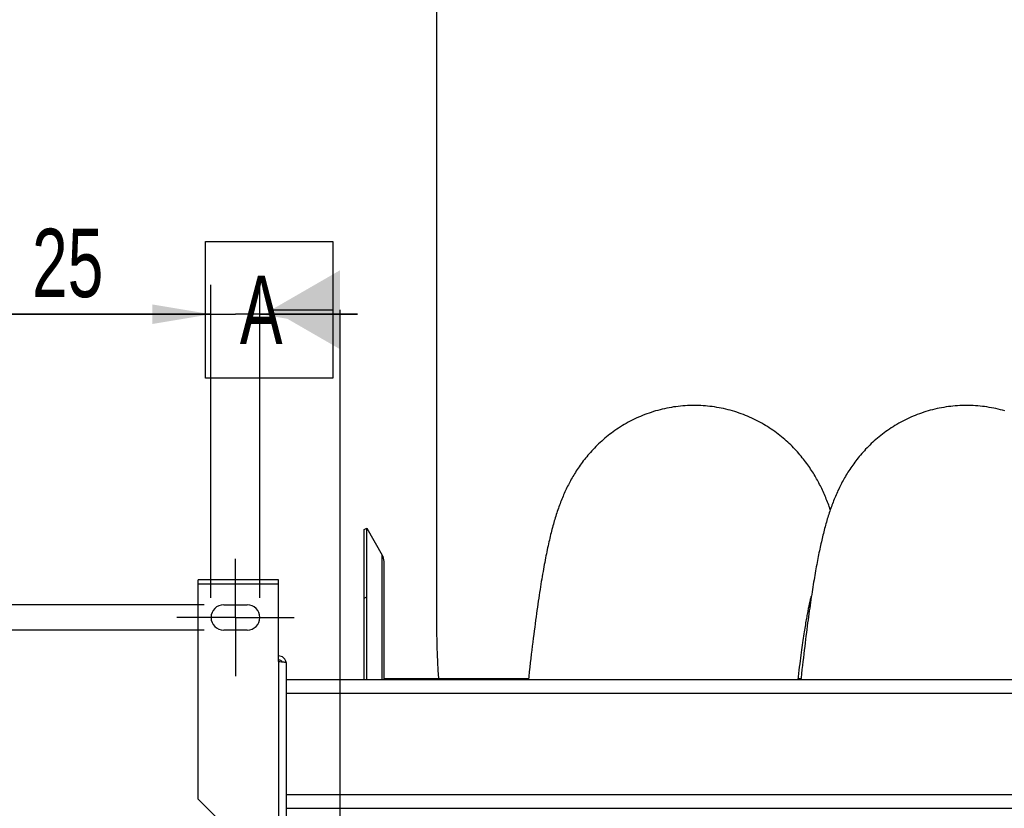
# Model space of a CAD drawing. Extents: x 0 to 420, y 0 to 397.
# Tile 4 of 16: x 143 to 194, y 109 to 150. Entities that reach past the tile are written whole.
import ezdxf

# ---------------------------------------------------------------- set-up
doc = ezdxf.new("R2010")
doc.units = 0
doc.header["$LTSCALE"] = 23.1
doc.linetypes.add('CENTER', pattern=[0.6, 0.375, -0.075, 0.075, -0.075])
doc.layers.get('0').update_dxf_attribs({"linetype": 'CONTINUOUS'})
for name, color, linetype in [('110528_DXF_CONTINUOUS_LINE', 7, 'CONTINUOUS'), ('110528_DXF_DIMENSION', 7, 'CONTINUOUS'), ('110534_DXF_AXIS', 7, 'CONTINUOUS'), ('110534_DXF_CONTINUOUS_LINE', 7, 'CONTINUOUS'), ('110591_DXF_CONTINUOUS_LINE', 7, 'CONTINUOUS'), ('110801_DXF_CONTINUOUS_LINE', 7, 'CONTINUOUS'), ('AG_HOSE_125_DXF_CONTINUOUS', 7, 'CONTINUOUS'), ('ASEM_65_125-75_DXF_DIMENSI', 7, 'CONTINUOUS')]:
    doc.layers.add(name, color=color, linetype=linetype)
doc.styles.get("Standard").update_dxf_attribs({"font": 'txt', "width": 0.7})
doc.dimstyles.new('DIMSTYLE_3', dxfattribs={"dimtxt": 3.5, "dimasz": 3, "dimexe": 1.5, "dimexo": 1, "dimgap": 0.875, "dimtad": 1, "dimdec": 3, "dimlfac": 10, "dimtxsty": 'STANDARD', "dimblk": '_ARROW_FILLED', "dimblk1": '_ARROW_FILLED', "dimblk2": '_ARROW_FILLED', "dimcen": 0.09, "dimazin": 3, "dimtp": 0.2, "dimtm": 0.2, "dimtfac": 1, "dimtdec": 3, "dimtofl": 0, "dimtmove": 0, "dimatfit": 3, "dimtolj": 1})

# ---------------------------------------------------------------- blocks, each defined once
blk = doc.blocks.new('_ARROW_FILLED')
at = {"color": 0, "linetype": 'BYBLOCK'}
blk.add_solid([(0, 0), (-1, 0.167), (-1, -0.167)], dxfattribs=at)
blk = doc.blocks.new('*D3')
at = {"layer": 'ASEM_65_125-75_DXF_DIMENSI', "color": 2, "linetype": 'CONTINUOUS'}
for p, q in [((153.027, 120.177), (153.027, 136.197)), ((155.527, 120.177), (155.527, 136.197)), ((153.027, 134.697), (142.27, 134.697)), ((142.27, 134.697), (154.277, 134.697)), ((160.527, 134.697), (154.277, 134.697)), ((155.527, 134.697), (160.527, 134.697))]:
    blk.add_line(p, q, dxfattribs=at)
at = {"layer": 'ASEM_65_125-75_DXF_DIMENSI', "color": 2, "linetype": 'CONTINUOUS', "xscale": 3, "yscale": 3, "zscale": 3}
blk.add_blockref('_ARROW_FILLED', (153.027, 134.697), dxfattribs=at)
at = {"layer": 'ASEM_65_125-75_DXF_DIMENSI', "color": 2, "linetype": 'CONTINUOUS', "xscale": 3, "yscale": 3, "zscale": 3, "rotation": 180}
blk.add_blockref('_ARROW_FILLED', (155.527, 134.697), dxfattribs=at)
at = {"layer": 'ASEM_65_125-75_DXF_DIMENSI', "color": 2, "linetype": 'CONTINUOUS', "insert": (147.52, 139.072), "char_height": 3.5, "width": 7.875, "attachment_point": 3}
blk.add_mtext('25', dxfattribs=at)
blk = doc.blocks.new('*D4')
at = {"layer": 'ASEM_65_125-75_DXF_DIMENSI', "color": 2, "linetype": 'CONTINUOUS'}
for p, q in [((138.027, 119.827), (138.027, 127.976)), ((138.027, 127.976), (138.027, 119.177)), ((152.677, 119.827), (136.527, 119.827)), ((138.027, 113.527), (138.027, 119.177)), ((152.677, 118.527), (136.527, 118.527)), ((138.027, 118.527), (138.027, 113.527))]:
    blk.add_line(p, q, dxfattribs=at)
at = {"layer": 'ASEM_65_125-75_DXF_DIMENSI', "color": 2, "linetype": 'CONTINUOUS', "xscale": 3, "yscale": 3, "zscale": 3}
for p, rotation in [((138.027, 119.827), 270), ((138.027, 118.527), 90)]:
    blk.add_blockref('_ARROW_FILLED', p, dxfattribs=dict(at, rotation=rotation))
at = {"layer": 'ASEM_65_125-75_DXF_DIMENSI', "color": 2, "linetype": 'CONTINUOUS', "insert": (133.652, 123.476), "char_height": 3.5, "width": 6.75, "attachment_point": 1, "rotation": 90}
blk.add_mtext('13', dxfattribs=at)

msp = doc.modelspace()

# ---------------------------------------------------------------- linework, layer by layer
at = {"layer": '110528_DXF_CONTINUOUS_LINE', "color": 7, "linetype": 'CONTINUOUS'}
for p, q in [((160.85894, 123.67725), (160.98885, 123.75225)), ((160.98885, 123.75225), (161.78788, 122.36828)), ((160.98885, 115.99943), (160.98885, 123.75225)), ((161.87497, 115.99943), (161.87497, 122.04327))]:
    msp.add_line(p, q, dxfattribs=at)
at = {"layer": '110528_DXF_CONTINUOUS_LINE', "color": 3, "linetype": 'CONTINUOUS'}
msp.add_line((160.85894, 115.99943), (160.85894, 123.67725), dxfattribs=at)
at = {"layer": '110528_DXF_CONTINUOUS_LINE', "color": 9, "linetype": 'CONTINUOUS'}
for p, q in [((161.78788, 115.99943), (161.78788, 122.36828)), ((160.85894, 120.16568), (160.98885, 120.2319))]:
    msp.add_line(p, q, dxfattribs=at)
at = {"layer": '110528_DXF_CONTINUOUS_LINE', "color": 7, "linetype": 'CONTINUOUS'}
msp.add_arc((161.22497, 122.04328), 0.65, 0, 30, dxfattribs=at)
at = {"layer": '110528_DXF_DIMENSION', "color": 2, "linetype": 'CONTINUOUS'}
for p, q in [((152.75222, 131.42668), (152.75222, 138.42668)), ((152.75222, 138.42668), (159.25222, 138.42668)), ((159.25222, 138.42668), (159.25222, 131.42668)), ((156.12722, 134.92668), (159.25222, 134.92668)), ((159.62722, 52.42783), (159.62722, 134.92668)), ((159.25222, 131.42668), (152.75222, 131.42668))]:
    msp.add_line(p, q, dxfattribs=at)
msp.add_solid([(159.62722, 136.9474), (159.62722, 132.90595), (156.12722, 134.92668)], dxfattribs=at)
at = {"layer": '110534_DXF_AXIS', "color": 7, "linetype": 'CENTER'}
for q in [(154.27722, 122.17726), (151.27721, 119.17725), (154.27722, 116.17724), (157.27723, 119.17725)]:
    msp.add_line((154.27722, 119.17725), q, dxfattribs=at)
at = {"layer": '110534_DXF_CONTINUOUS_LINE', "color": 3, "linetype": 'CONTINUOUS'}
for p, q in [((152.37722, 109.88256), (152.37722, 121.10391)), ((156.47722, 121.10391), (152.37722, 121.10391)), ((156.47722, 116.9295), (156.47722, 121.10391)), ((153.67722, 119.82725), (154.87722, 119.82725)), ((154.87722, 118.52725), (153.67722, 118.52725)), ((156.87722, 116.8693), (156.87722, 81.17725)), ((152.37722, 109.88256), (155.37722, 106.88256))]:
    msp.add_line(p, q, dxfattribs=at)
at = {"layer": '110534_DXF_CONTINUOUS_LINE', "color": 9, "linetype": 'CONTINUOUS'}
for p, q in [((152.37722, 120.90391), (156.47722, 120.90391)), ((156.47722, 116.9295), (156.47722, 106.6886))]:
    msp.add_line(p, q, dxfattribs=at)
at = {"layer": '110534_DXF_CONTINUOUS_LINE', "color": 3, "linetype": 'CONTINUOUS'}
for centre, radius, start, end in [((153.67722, 119.17725), 0.65, 90, 270), ((154.87722, 119.17725), 0.65, 270, 90), ((156.48577, 116.81192), 0.39145, 9.344649, 10.10915)]:
    msp.add_arc(centre, radius, start, end, dxfattribs=at)
for points, knots in [([(156.87114, 116.88062), (156.8631, 116.92576), (156.83061, 117.01409), (156.73938, 117.12131), (156.61677, 117.19132), (156.52351, 117.20749), (156.47722, 117.20749)], [0, 0, 0, 0, 0.24875061, 0.49833507, 0.74886161, 1, 1, 1, 1]), ([(156.47722, 116.9295), (156.52826, 116.92461), (156.60241, 116.91753), (156.69662, 116.90742), (156.75665, 116.90004), (156.80541, 116.89306), (156.84314, 116.88549), (156.86441, 116.87992), (156.87722, 116.87288), (156.87722, 116.8693)], [0, 0, 0, 0, 0.37771184, 0.54853637, 0.69852876, 0.82207755, 0.91471109, 0.97358369, 1, 1, 1, 1])]:
    msp.add_open_spline(points, degree=3, knots=knots, dxfattribs=at)
at = {"layer": '110534_DXF_CONTINUOUS_LINE', "color": 7, "linetype": 'CONTINUOUS'}
msp.add_open_spline([(156.47722, 117.00972), (156.5114, 117.00972), (156.58079, 116.99185), (156.63204, 116.94167), (156.64947, 116.91246)], degree=3, knots=[0, 0, 0, 0, 0.50119096, 1, 1, 1, 1], dxfattribs=at)
at = {"layer": '110591_DXF_CONTINUOUS_LINE', "color": 7, "linetype": 'CONTINUOUS'}
for p, q in [((169.26561, 116.04225), (161.87497, 116.04225)), ((183.19778, 116.04225), (183.05678, 116.04225))]:
    msp.add_line(p, q, dxfattribs=at)
at = {"layer": '110801_DXF_CONTINUOUS_LINE', "color": 7, "linetype": 'CONTINUOUS'}
for p, q in [((156.87722, 115.99943), (229.07722, 115.99943)), ((156.87722, 109.40911), (229.07722, 109.40911))]:
    msp.add_line(p, q, dxfattribs=at)
at = {"layer": '110801_DXF_CONTINUOUS_LINE', "color": 9, "linetype": 'CONTINUOUS'}
for p, q in [((156.87722, 115.29955), (229.07722, 115.29955)), ((156.87722, 110.10923), (229.07722, 110.10923))]:
    msp.add_line(p, q, dxfattribs=at)
at = {"layer": 'AG_HOSE_125_DXF_CONTINUOUS', "color": 4, "linetype": 'CONTINUOUS'}
msp.add_line((164.57497, 118.91756), (164.57497, 248.32539), dxfattribs=at)
at = {"layer": 'AG_HOSE_125_DXF_CONTINUOUS', "color": 7, "linetype": 'CONTINUOUS'}
for p, q in [((183.69302, 120.11285), (183.70417, 120.15799)), ((183.70417, 120.15799), (183.71364, 120.19503)), ((183.72969, 120.2544), (183.73253, 120.26425))]:
    msp.add_line(p, q, dxfattribs=at)
at = {"layer": 'AG_HOSE_125_DXF_CONTINUOUS', "color": 9, "linetype": 'CONTINUOUS'}
for p, q in [((169.26561, 116.04225), (161.87497, 116.04225)), ((183.19778, 116.04225), (183.05678, 116.04225))]:
    msp.add_line(p, q, dxfattribs=at)
at = {"layer": 'AG_HOSE_125_DXF_CONTINUOUS', "color": 7, "linetype": 'CONTINUOUS'}
for points in [[(177.73413, 130.02722), (177.63195, 130.02648), (177.51335, 130.02375), (177.39483, 130.01901), (177.27641, 130.01227), (177.15812, 130.00354), (177.04003, 129.99281), (176.92216, 129.98008), (176.80455, 129.96538), (176.68724, 129.94869), (176.57026, 129.93004), (176.45366, 129.90942), (176.33748, 129.88685), (176.22175, 129.86234), (176.1065, 129.8359), (175.9918, 129.80754), (175.87767, 129.77729), (175.76414, 129.74515), (175.65128, 129.71114), (175.53911, 129.67529), (175.42766, 129.6376), (175.31701, 129.59811), (175.20719, 129.55684), (175.09821, 129.51381), (174.99016, 129.46906), (174.88306, 129.42262), (174.77694, 129.37451), (174.67188, 129.32478), (174.56791, 129.27345), (174.46503, 129.22056), (174.36336, 129.16618), (174.26289, 129.11033), (174.16365, 129.05304), (174.06574, 128.9944), (173.96918, 128.93445), (173.87397, 128.87321), (173.78023, 128.81081), (173.68798, 128.74728), (173.59722, 128.68266), (173.50803, 128.61705), (173.42042, 128.55051), (173.33438, 128.48307), (173.24998, 128.41482), (173.16721, 128.34581), (173.08606, 128.27608), (173.00659, 128.20574), (172.92878, 128.13482), (172.85262, 128.06337), (172.77815, 127.99147), (172.70536, 127.91919), (172.63422, 127.84654), (172.56474, 127.77362), (172.49692, 127.70047), (172.43071, 127.62711), (172.36614, 127.55361), (172.30317, 127.48003), (172.24177, 127.40638), (172.18195, 127.33274), (172.12367, 127.25913), (172.06691, 127.18559), (172.01164, 127.11216), (171.95783, 127.03886), (171.90547, 126.96573), (171.8545, 126.89278), (171.8049, 126.82004), (171.75664, 126.74753), (171.70969, 126.67527), (171.66403, 126.60331), (171.61962, 126.53163), (171.57638, 126.46019), (171.53431, 126.38906), (171.49336, 126.31818), (171.45337, 126.24734), (171.41429, 126.17653), (171.37612, 126.10575), (171.3387, 126.03478), (171.30202, 125.96357), (171.26605, 125.89216), (171.23071, 125.82035), (171.19596, 125.7481), (171.1618, 125.67542), (171.12821, 125.60229), (171.09516, 125.52867), (171.06266, 125.45455), (171.0307, 125.37993), (170.99924, 125.30479), (170.96829, 125.2291), (170.93785, 125.15288), (170.90789, 125.07609), (170.87839, 124.99872), (170.84941, 124.92087), (170.82091, 124.84252), (170.79288, 124.76364), (170.76533, 124.6843), (170.73826, 124.60452), (170.71163, 124.52421), (170.68544, 124.44338), (170.65966, 124.36201), (170.63427, 124.28004), (170.60925, 124.19742), (170.58458, 124.1141), (170.56023, 124.03005), (170.5362, 123.94524), (170.51248, 123.85965), (170.48903, 123.77322), (170.46583, 123.68587), (170.44287, 123.59757), (170.42013, 123.50828), (170.39759, 123.41786), (170.37522, 123.3263), (170.35302, 123.23354), (170.33094, 123.13945), (170.30899, 123.04398), (170.28715, 122.94709), (170.26538, 122.84864), (170.24369, 122.74859), (170.22206, 122.6469), (170.20047, 122.54343), (170.17892, 122.43814), (170.15738, 122.33098), (170.13585, 122.22185), (170.11432, 122.11069), (170.09279, 121.99745), (170.07125, 121.88208), (170.04968, 121.76451), (170.02809, 121.6447), (170.00647, 121.52262), (169.98482, 121.39822), (169.96313, 121.27145), (169.94139, 121.14221), (169.9196, 121.01047), (169.89774, 120.87617), (169.87582, 120.73922), (169.85382, 120.59962), (169.83175, 120.45727), (169.80958, 120.31202), (169.78731, 120.16383), (169.76493, 120.01262), (169.74241, 119.85814), (169.71976, 119.70031), (169.69696, 119.53908), (169.67399, 119.37423), (169.65086, 119.20569), (169.62756, 119.03339), (169.60406, 118.85709), (169.58035, 118.67671), (169.55645, 118.49219), (169.53232, 118.30329), (169.50795, 118.10988), (169.48336, 117.91193), (169.45853, 117.70938), (169.43347, 117.50212), (169.40818, 117.29012), (169.38265, 117.07331), (169.3569, 116.85164), (169.33091, 116.62503), (169.3047, 116.39349), (169.27826, 116.15687), (169.26088, 115.99943)], [(184.70019, 124.69198), (184.67311, 124.76985), (184.64509, 124.84857), (184.61648, 124.92707), (184.58727, 125.00539), (184.55742, 125.08354), (184.52697, 125.1614), (184.49589, 125.23901), (184.46415, 125.31637), (184.43183, 125.39329), (184.39891, 125.46979), (184.36536, 125.54589), (184.33127, 125.62141), (184.29662, 125.69635), (184.2614, 125.77076), (184.22566, 125.84449), (184.18945, 125.91749), (184.1527, 125.98986), (184.11532, 126.06178), (184.07734, 126.13318), (184.0387, 126.20417), (183.9992, 126.2751), (183.95879, 126.34603), (183.91746, 126.4169), (183.87506, 126.48796), (183.8315, 126.55927), (183.78681, 126.63074), (183.74092, 126.70241), (183.69381, 126.77427), (183.64544, 126.8463), (183.59578, 126.91851), (183.54477, 126.99089), (183.4924, 127.06341), (183.43861, 127.13609), (183.38336, 127.2089), (183.32664, 127.28181), (183.26842, 127.35478), (183.20866, 127.42779), (183.14735, 127.50079), (183.08448, 127.57373), (183.02002, 127.64657), (182.95394, 127.71928), (182.88626, 127.79179), (182.81694, 127.86407), (182.74596, 127.93608), (182.67334, 128.00773), (182.59905, 128.079), (182.52308, 128.14984), (182.44548, 128.22015), (182.36623, 128.28989), (182.28531, 128.35901), (182.20279, 128.42743), (182.11865, 128.4951), (182.03288, 128.56197), (181.94555, 128.62795), (181.85665, 128.693), (181.76619, 128.75708), (181.67426, 128.82007), (181.58085, 128.88196), (181.48597, 128.94269), (181.38973, 129.00215), (181.29216, 129.06032), (181.19326, 129.11715), (181.09313, 129.17257), (180.99179, 129.22654), (180.88925, 129.27902), (180.78561, 129.32996), (180.68089, 129.37932), (180.57511, 129.42708), (180.46836, 129.47318), (180.36066, 129.5176), (180.25204, 129.56031), (180.14258, 129.60128), (180.03231, 129.64047), (179.92126, 129.67788), (179.8095, 129.71346), (179.69707, 129.74721), (179.58398, 129.7791), (179.4703, 129.80912), (179.35606, 129.83726), (179.24129, 129.86349), (179.12604, 129.88781), (179.01034, 129.91021), (178.89423, 129.93067), (178.77775, 129.94919), (178.66094, 129.96575), (178.54383, 129.98035), (178.42647, 129.99298), (178.30889, 130.00364), (178.19112, 130.01232), (178.07322, 130.01902), (177.95521, 130.02374), (177.83714, 130.02646), (177.73413, 130.02722)], [(191.66634, 130.02724), (191.56445, 130.0265), (191.44614, 130.02378), (191.3279, 130.01907), (191.20976, 130.01237), (191.09177, 130.00367), (190.97396, 129.993), (190.85637, 129.98034), (190.73904, 129.9657), (190.62201, 129.94909), (190.50532, 129.93053), (190.38899, 129.91001), (190.27308, 129.88755), (190.15762, 129.86316), (190.04264, 129.83685), (189.9282, 129.80863), (189.81433, 129.77852), (189.70107, 129.74653), (189.58846, 129.71269), (189.47654, 129.677), (189.36534, 129.6395), (189.25494, 129.6002), (189.14534, 129.55913), (189.0366, 129.5163), (188.92878, 129.47177), (188.8219, 129.42555), (188.71599, 129.37766), (188.61114, 129.32817), (188.50737, 129.27708), (188.40469, 129.22444), (188.30321, 129.17032), (188.20294, 129.11474), (188.10389, 129.05773), (188.00617, 128.99938), (187.90979, 128.93972), (187.81476, 128.87878), (187.72118, 128.81668), (187.62906, 128.75344), (187.53841, 128.6891), (187.44931, 128.62378), (187.36177, 128.5575), (187.27578, 128.49031), (187.19143, 128.42233), (187.1087, 128.35359), (187.0276, 128.28414), (186.94821, 128.21411), (186.87054, 128.14356), (186.79454, 128.07252), (186.72026, 128.00107), (186.6477, 127.92929), (186.57681, 127.85719), (186.50749, 127.78473), (186.43971, 127.71192), (186.37346, 127.63883), (186.3087, 127.56543), (186.24534, 127.49171), (186.18343, 127.41775), (186.12303, 127.34369), (186.06412, 127.26956), (186.00667, 127.1954), (185.95076, 127.12136), (185.89637, 127.0475), (185.84346, 126.97383), (185.79208, 126.90049), (185.74224, 126.82758), (185.69385, 126.75507), (185.64681, 126.68287), (185.60114, 126.61108), (185.55676, 126.53965), (185.51346, 126.4683), (185.47119, 126.39703), (185.42995, 126.32584), (185.38956, 126.25449), (185.34998, 126.18294), (185.31122, 126.11122), (185.27316, 126.03915), (185.23575, 125.96663), (185.19901, 125.89374), (185.16296, 125.82052), (185.12757, 125.74694), (185.09284, 125.67301), (185.05878, 125.5988), (185.02539, 125.52431), (184.99264, 125.4495), (184.96053, 125.37444), (184.92906, 125.2991), (184.89819, 125.22348), (184.86795, 125.14763), (184.8383, 125.07153), (184.80924, 124.99516), (184.78075, 124.91857), (184.75282, 124.84175), (184.72543, 124.76465), (184.69856, 124.6873), (184.6722, 124.60969), (184.64633, 124.53178), (184.62092, 124.45355), (184.59595, 124.37499), (184.57141, 124.29606), (184.54727, 124.21671), (184.52351, 124.13691), (184.50011, 124.05665), (184.47704, 123.97585), (184.45429, 123.89449), (184.43185, 123.81255), (184.40969, 123.72997), (184.38779, 123.64672), (184.36615, 123.56277), (184.34475, 123.47807), (184.32356, 123.3926), (184.30259, 123.30633), (184.28181, 123.21919), (184.26121, 123.13117), (184.24078, 123.04223), (184.2205, 122.95228), (184.20036, 122.86129), (184.18034, 122.76924), (184.16042, 122.67599), (184.14059, 122.58152), (184.12084, 122.4858), (184.10115, 122.38871), (184.08152, 122.29023), (184.06193, 122.19032), (184.04237, 122.08888), (184.02283, 121.98588), (184.00331, 121.88128), (183.9838, 121.77499), (183.96428, 121.66698), (183.94475, 121.55722), (183.92521, 121.44562), (183.90565, 121.33216), (183.88607, 121.21681), (183.86644, 121.09944), (183.84677, 120.98003), (183.82705, 120.85852), (183.80727, 120.73479), (183.78741, 120.6088), (183.76748, 120.48052), (183.74747, 120.3498)], [(193.6255, 129.74831), (193.51266, 129.78007), (193.39922, 129.80997), (193.28522, 129.83799), (193.17068, 129.86412), (193.05565, 129.88835), (192.94018, 129.91066), (192.82428, 129.93105), (192.70802, 129.94949), (192.59143, 129.966), (192.47453, 129.98054), (192.35738, 129.99313), (192.24001, 130.00375), (192.12246, 130.0124), (192.00477, 130.01907), (191.88698, 130.02377), (191.76913, 130.02649), (191.66634, 130.02724)], [(183.74747, 120.3498), (183.72736, 120.21662), (183.70716, 120.08093), (183.68686, 119.9426), (183.66644, 119.80158), (183.64591, 119.65784), (183.62526, 119.51126), (183.60448, 119.36179), (183.58358, 119.20938), (183.56253, 119.0539), (183.54135, 118.89531), (183.52001, 118.73355), (183.49852, 118.56844), (183.47685, 118.39995), (183.45503, 118.22802), (183.43301, 118.05247), (183.41082, 117.87324), (183.38843, 117.6903), (183.36585, 117.50345), (183.34307, 117.31265), (183.32008, 117.11783), (183.29688, 116.91882), (183.27346, 116.71557), (183.24983, 116.508), (183.22595, 116.29586), (183.20183, 116.0791), (183.19307, 115.99943)], [(183.05157, 115.99943), (183.06807, 116.13505), (183.08944, 116.30841), (183.11045, 116.47652), (183.13109, 116.63958), (183.15136, 116.79744), (183.17122, 116.95005), (183.19068, 117.09765), (183.20979, 117.24052), (183.22853, 117.37873), (183.2469, 117.51237), (183.26492, 117.64169), (183.2826, 117.76677), (183.29993, 117.88769), (183.31694, 118.00467), (183.33363, 118.11779), (183.34998, 118.22712), (183.36603, 118.33283), (183.38177, 118.43501), (183.39719, 118.5337), (183.41232, 118.62907), (183.42715, 118.72119), (183.44169, 118.8101), (183.45593, 118.89595), (183.46988, 118.9788), (183.48354, 119.05867), (183.49691, 119.13561), (183.50997, 119.20969), (183.52273, 119.28092), (183.53518, 119.34932), (183.54731, 119.41492), (183.55911, 119.47778), (183.57058, 119.5379), (183.58172, 119.59531), (183.59251, 119.65007), (183.60295, 119.7022), (183.61304, 119.75174), (183.62277, 119.79874), (183.63213, 119.84321), (183.64112, 119.8852), (183.64973, 119.92476), (183.65795, 119.96189), (183.66577, 119.99665), (183.67319, 120.02908), (183.68021, 120.05924), (183.68682, 120.08714), (183.69302, 120.11285)], [(183.71364, 120.19503), (183.72139, 120.22434), (183.72461, 120.23618), (183.72738, 120.2462), (183.72969, 120.2544)]]:
    msp.add_lwpolyline(points, dxfattribs=at)
at = {"layer": 'AG_HOSE_125_DXF_CONTINUOUS', "color": 40, "linetype": 'CONTINUOUS'}
msp.add_open_spline([(164.67469, 116.04572), (164.6101, 117.22573), (164.57497, 118.19913), (164.57497, 118.91756)], degree=3, dxfattribs=at)

# ---------------------------------------------------------------- texts
at = {"layer": '110528_DXF_DIMENSION', "color": 2, "linetype": 'CONTINUOUS', "insert": (154.50222, 136.67668), "char_height": 3.5, "width": 4.5, "attachment_point": 1}
msp.add_mtext('A', dxfattribs=at)

# ---------------------------------------------------------------- dimensions: what is measured, and where the dimension line sits
at = {"layer": 'ASEM_65_125-75_DXF_DIMENSI', "color": 2, "linetype": 'CONTINUOUS'}
dim = msp.add_linear_dim(base=(155.52722, 134.69735), p1=(153.02722, 119.17725), p2=(155.52722, 119.17725), dimstyle='DIMSTYLE_3', dxfattribs=at)
dim.commit()
dim.dimension.update_dxf_attribs({"geometry": '*D3', "text_midpoint": (144.39457, 134.69735), "dimtype": 160})
dim = msp.add_linear_dim(base=(138.02722, 118.52725), p1=(153.67722, 119.82725), p2=(153.67722, 118.52725), angle=270, dimstyle='DIMSTYLE_3', dxfattribs=at)
dim.commit()
dim.dimension.update_dxf_attribs({"geometry": '*D4', "text_midpoint": (138.02722, 125.22642), "dimtype": 160})

doc.saveas('drawing.dxf')
